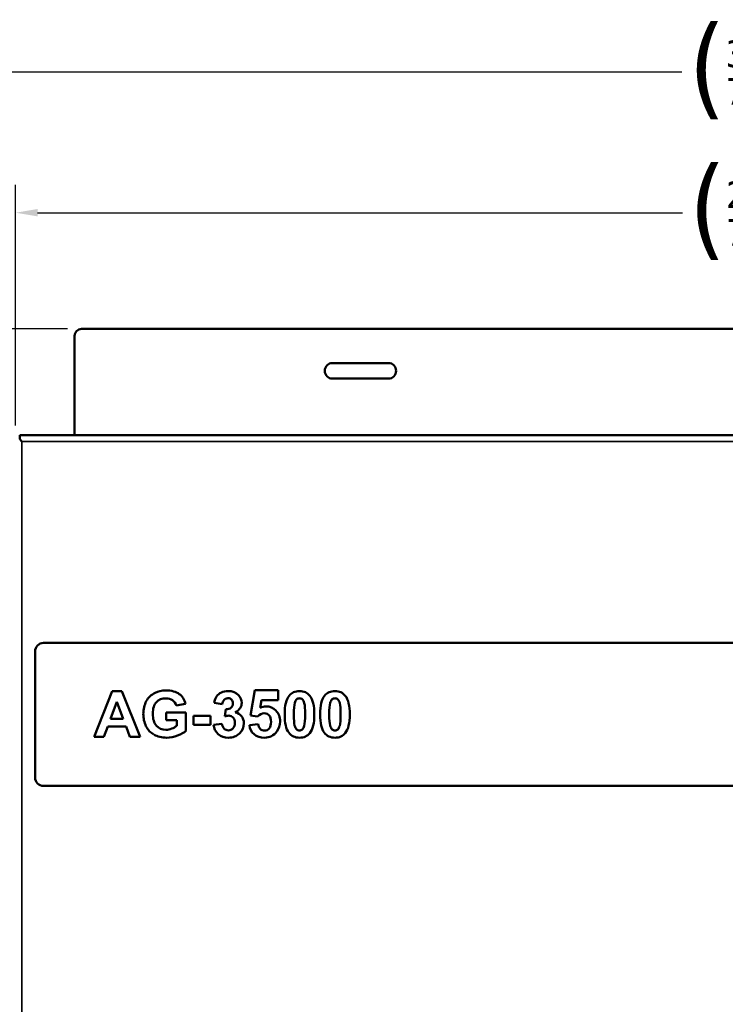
# Model space of a CAD drawing. Header units: inches. Extents: x 0 to 136, y 2 to 86.
# Tile 7 of 37: x 15 to 27, y 58 to 76. Entities that reach past the tile are written whole.
import ezdxf

# ---------------------------------------------------------------- set-up
doc = ezdxf.new("R2010")
doc.units = ezdxf.units.IN
doc.header["$LTSCALE"] = 4
doc.header["$MEASUREMENT"] = 0
for name, color, linetype, lineweight in [('Dimension (ANSI)', 7, 'Continuous', 25), ('Visible (ANSI)', 7, 'Continuous', 50), ('Visible Narrow (ANSI)', 7, 'Continuous', 35)]:
    doc.layers.add(name, color=color, linetype=linetype, lineweight=lineweight)
doc.styles.add('Dimension Text', font='tahoma.ttf')
doc.dimstyles.new('Dual Dimension', dxfattribs={"dimscale": 4, "dimtxt": 0.12, "dimasz": 0.098425, "dimexe": 0.125, "dimexo": 0.0625, "dimgap": 0.031496, "dimtad": 0, "dimtih": 1, "dimtoh": 1, "dimrnd": 1e-08, "dimzin": 4, "dimdsep": 46, "dimtxsty": 'Dimension Text', "dimcen": 0.09, "dimdle": 0.393701, "dimclrd": 256, "dimclre": 256, "dimclrt": 256, "dimadec": 0, "dimazin": 1, "dimtfac": 1, "dimtofl": 0, "dimtmove": 0, "dimatfit": 3, "dimfxl": 1, "dimtolj": 1, "dimtzin": 4, "dimlwd": -1, "dimlwe": -1, "dimarcsym": 0})

# ---------------------------------------------------------------- blocks, each defined once
blk = doc.blocks.new('*D6')
at = {"layer": 'Defpoints', "color": 0, "transparency": 16777216}
for p in [(10.964, 68.45), (14.844, 68.45), (14.844, 29.052)]:
    blk.add_point(p, dxfattribs=at)
at = {"layer": 'Dimension (ANSI)', "transparency": 16777216}
for p, q in [((14.594, 68.45), (10.464, 68.45)), ((10.964, 68.056), (10.964, 49.488)), ((10.964, 29.446), (10.964, 47.332)), ((14.594, 29.052), (10.464, 29.052))]:
    blk.add_line(p, q, dxfattribs=at)
for points in [[(10.898, 68.056), (11.029, 68.056), (10.964, 68.45)], [(10.898, 29.446), (11.029, 29.446), (10.964, 29.052)]]:
    blk.add_solid(points, dxfattribs=at)
at = {"layer": 'Dimension (ANSI)', "transparency": 16777216, "insert": (10.964, 48.41), "char_height": 0.48, "attachment_point": 5, "style": 'Dimension Text'}
blk.add_mtext('\\A1;{\\H3.0x;(}\\S39.40^ 1000.7 mm;{\\H3.0x;)}', dxfattribs=at)
blk = doc.blocks.new('*D7')
at = {"layer": 'Defpoints', "color": 0, "transparency": 16777216}
for p in [(7.194, 70.353), (15.954, 70.353), (14.844, 29.052)]:
    blk.add_point(p, dxfattribs=at)
at = {"layer": 'Dimension (ANSI)', "transparency": 16777216}
for p, q in [((15.704, 70.353), (6.694, 70.353)), ((7.194, 69.96), (7.194, 52.062)), ((7.194, 29.446), (7.194, 49.907)), ((14.594, 29.052), (6.694, 29.052))]:
    blk.add_line(p, q, dxfattribs=at)
for points in [[(7.128, 69.96), (7.259, 69.96), (7.194, 70.353)], [(7.128, 29.446), (7.259, 29.446), (7.194, 29.052)]]:
    blk.add_solid(points, dxfattribs=at)
at = {"layer": 'Dimension (ANSI)', "transparency": 16777216, "insert": (7.194, 50.985), "char_height": 0.48, "attachment_point": 5, "style": 'Dimension Text'}
blk.add_mtext('\\A1;{\\H3.0x;(}\\S41.30^ 1049.1 mm;{\\H3.0x;)}', dxfattribs=at)
blk = doc.blocks.new('*D10')
at = {"layer": 'Defpoints', "color": 0, "transparency": 16777216}
for p in [(14.77, 72.437), (14.77, 68.376), (43.153, 68.376)]:
    blk.add_point(p, dxfattribs=at)
at = {"layer": 'Dimension (ANSI)', "transparency": 16777216}
for p, q in [((14.77, 68.626), (14.77, 72.937)), ((43.153, 68.626), (43.153, 72.937)), ((15.164, 72.437), (26.727, 72.437)), ((42.759, 72.437), (31.197, 72.437))]:
    blk.add_line(p, q, dxfattribs=at)
for points in [[(15.164, 72.503), (15.164, 72.372), (14.77, 72.437)], [(42.759, 72.503), (42.759, 72.372), (43.153, 72.437)]]:
    blk.add_solid(points, dxfattribs=at)
at = {"layer": 'Dimension (ANSI)', "transparency": 16777216, "insert": (28.962, 72.437), "char_height": 0.48, "attachment_point": 5, "style": 'Dimension Text'}
blk.add_mtext('\\A1;{\\H3.0x;(}\\S28.38^ 720.9 mm;{\\H3.0x;)}', dxfattribs=at)
blk = doc.blocks.new('*D11')
at = {"layer": 'Defpoints', "color": 0, "transparency": 16777216}
for p in [(44.329, 74.963), (13.579, 63.635), (44.329, 63.635)]:
    blk.add_point(p, dxfattribs=at)
at = {"layer": 'Dimension (ANSI)', "transparency": 16777216}
for p, q in [((13.579, 63.885), (13.579, 75.463)), ((44.329, 63.885), (44.329, 75.463)), ((13.973, 74.963), (26.719, 74.963)), ((43.935, 74.963), (31.189, 74.963))]:
    blk.add_line(p, q, dxfattribs=at)
for points in [[(13.973, 75.029), (13.973, 74.898), (13.579, 74.963)], [(43.935, 75.029), (43.935, 74.898), (44.329, 74.963)]]:
    blk.add_solid(points, dxfattribs=at)
at = {"layer": 'Dimension (ANSI)', "transparency": 16777216, "insert": (28.954, 74.963), "char_height": 0.48, "attachment_point": 5, "style": 'Dimension Text'}
blk.add_mtext('\\A1;{\\H3.0x;(}\\S30.75^ 781.1 mm;{\\H3.0x;)}', dxfattribs=at)
blk = doc.blocks.new('*D19')
at = {"layer": 'Defpoints', "color": 0, "transparency": 16777216}
for p in [(45.987, 77.493), (13.579, 63.635), (45.987, 58.706)]:
    blk.add_point(p, dxfattribs=at)
at = {"layer": 'Dimension (ANSI)', "transparency": 16777216}
for p, q in [((13.579, 63.885), (13.579, 77.993)), ((45.987, 58.956), (45.987, 77.993)), ((13.973, 77.493), (27.544, 77.493)), ((45.593, 77.493), (32.022, 77.493))]:
    blk.add_line(p, q, dxfattribs=at)
for points in [[(13.973, 77.559), (13.973, 77.428), (13.579, 77.493)], [(45.593, 77.559), (45.593, 77.428), (45.987, 77.493)]]:
    blk.add_solid(points, dxfattribs=at)
at = {"layer": 'Dimension (ANSI)', "transparency": 16777216, "insert": (29.783, 77.493), "char_height": 0.48, "attachment_point": 5, "style": 'Dimension Text'}
blk.add_mtext('\\A1;{\\H3.0x;(}\\S32.41^ 823.2 mm;{\\H3.0x;)}', dxfattribs=at)

msp = doc.modelspace()

# ---------------------------------------------------------------- linework, layer by layer
at = {"layer": 'Visible (ANSI)'}
for p, q in [((41.954, 70.353), (15.954, 70.353)), ((15.829, 70.228), (15.829, 68.45)), ((20.454, 69.743), (21.454, 69.743)), ((21.454, 69.463), (20.454, 69.463)), ((14.844, 68.45), (43.079, 68.45)), ((14.844, 68.45), (14.844, 68.376)), ((14.844, 68.376), (14.884, 68.337)), ((14.844, 68.376), (14.884, 68.337)), ((35.114, 64.727), (15.274, 64.727)), ((15.121, 64.568), (15.121, 62.317)), ((16.181, 63.042), (16.5, 63.861)), ((16.5, 63.861), (16.674, 63.861)), ((16.674, 63.861), (17.002, 63.042)), ((18.982, 63.424), (19.062, 63.877)), ((19.062, 63.877), (19.477, 63.877)), ((19.477, 63.877), (19.477, 63.703)), ((16.585, 63.67), (16.475, 63.366)), ((16.698, 63.366), (16.585, 63.67)), ((17.816, 63.634), (17.652, 63.603)), ((18.475, 63.626), (18.331, 63.65)), ((18.521, 63.411), (18.538, 63.539)), ((19.181, 63.703), (19.156, 63.564)), ((19.477, 63.703), (19.181, 63.703)), ((16.475, 63.366), (16.698, 63.366)), ((17.47, 63.481), (17.826, 63.481)), ((17.47, 63.343), (17.47, 63.481)), ((17.826, 63.481), (17.826, 63.155)), ((17.96, 63.417), (18.268, 63.417)), ((17.96, 63.261), (17.96, 63.417)), ((18.268, 63.417), (18.268, 63.261)), ((19.109, 63.405), (18.982, 63.424)), ((16.424, 63.228), (16.356, 63.042)), ((16.751, 63.228), (16.424, 63.228)), ((16.822, 63.042), (16.751, 63.228)), ((17.659, 63.343), (17.47, 63.343)), ((17.659, 63.239), (17.659, 63.343)), ((18.268, 63.261), (17.96, 63.261)), ((18.319, 63.259), (18.471, 63.278)), ((18.963, 63.253), (19.119, 63.269)), ((16.356, 63.042), (16.181, 63.042)), ((17.002, 63.042), (16.822, 63.042)), ((15.268, 62.164), (35.114, 62.164))]:
    msp.add_line(p, q, dxfattribs=at)
for centre, radius, start, end in [((15.954, 70.228), 0.125, 90, 180), ((20.454, 69.603), 0.14, 90, 270), ((21.454, 69.603), 0.14, 270, 90)]:
    msp.add_arc(centre, radius, start, end, dxfattribs=at)
for centre, major_axis, ratio, start_param, end_param in [((-149.384, -160.118), (168.171, 223.565), 0.025493, 6.276701, 6.294996), ((274.368, 314.392), (257.194, 251.25), 0.030472, 3.13126, 3.150466), ((-10.122, 79.529), (27.843, -16.22), 0.083672, 6.216836, 6.24943), ((40.04, 87.201), (-21.527, -24.014), 0.057369, 6.233329, 6.281091), ((16.453, 73.166), (3.443, -9.998), 0.067238, 0.024592, 0.100549), ((17.089, 73.166), (3.443, -9.998), 0.067238, 0.024592, 0.100549), ((-14.497, 71.467), (32.377, -8.226), 0.068603, 6.187155, 6.240863)]:
    msp.add_ellipse(centre, major_axis=major_axis, ratio=ratio, start_param=start_param, end_param=end_param, dxfattribs=at)
for points in [[(15.274, 64.727), (15.189, 64.727), (15.121, 64.656), (15.121, 64.568)], [(17.115, 63.681), (17.15, 63.748), (17.203, 63.798), (17.272, 63.834)], [(17.706, 63.811), (17.763, 63.768), (17.799, 63.709), (17.816, 63.634)], [(18.331, 63.65), (18.341, 63.7), (18.356, 63.739), (18.376, 63.769)], [(18.376, 63.769), (18.397, 63.798), (18.425, 63.822), (18.461, 63.839)], [(18.51, 63.707), (18.491, 63.688), (18.48, 63.661), (18.475, 63.626)], [(19.81, 63.716), (19.796, 63.704), (19.784, 63.682), (19.776, 63.651)], [(19.948, 63.644), (19.939, 63.68), (19.926, 63.704), (19.912, 63.716)], [(20.446, 63.716), (20.431, 63.704), (20.42, 63.682), (20.412, 63.651)], [(20.584, 63.644), (20.574, 63.68), (20.562, 63.704), (20.547, 63.716)], [(18.404, 63.092), (18.355, 63.135), (18.327, 63.191), (18.319, 63.259)], [(19.048, 63.089), (19, 63.13), (18.972, 63.184), (18.963, 63.253)], [(19.119, 63.269), (19.123, 63.234), (19.137, 63.206), (19.159, 63.185)], [(19.774, 63.248), (19.784, 63.212), (19.796, 63.188), (19.811, 63.176)], [(20.41, 63.248), (20.42, 63.212), (20.432, 63.188), (20.446, 63.176)], [(15.121, 62.317), (15.121, 62.232), (15.187, 62.164), (15.268, 62.164)]]:
    msp.add_open_spline(points, degree=3, dxfattribs=at)
for points, knots in [([(17.272, 63.834), (17.324, 63.861), (17.389, 63.875), (17.467, 63.875), (17.569, 63.875), (17.648, 63.853), (17.706, 63.811)], [7, 7, 7, 7, 8, 8, 8, 9, 9, 9, 9]), ([(17.652, 63.603), (17.64, 63.643), (17.618, 63.675), (17.587, 63.698), (17.555, 63.722), (17.515, 63.733), (17.467, 63.733), (17.395, 63.733), (17.338, 63.71), (17.295, 63.665)], [11, 11, 11, 11, 12, 12, 12, 13, 13, 13, 14, 14, 14, 14]), ([(18.461, 63.839), (18.498, 63.855), (18.538, 63.864), (18.583, 63.864), (18.66, 63.864), (18.722, 63.839), (18.768, 63.79)], [21, 21, 21, 21, 22, 22, 22, 23, 23, 23, 23]), ([(18.644, 63.71), (18.628, 63.727), (18.606, 63.735), (18.579, 63.735), (18.552, 63.735), (18.529, 63.726), (18.51, 63.707)], [15, 15, 15, 15, 16, 16, 16, 17, 17, 17, 17]), ([(18.538, 63.539), (18.58, 63.538), (18.613, 63.547), (18.635, 63.567), (18.657, 63.586), (18.669, 63.612), (18.669, 63.645), (18.669, 63.672), (18.66, 63.694), (18.644, 63.71)], [12, 12, 12, 12, 13, 13, 13, 14, 14, 14, 15, 15, 15, 15]), ([(18.768, 63.79), (18.807, 63.75), (18.826, 63.705), (18.826, 63.654), (18.826, 63.582), (18.787, 63.525), (18.708, 63.482)], [23, 23, 23, 23, 24, 24, 24, 24.999996, 24.999996, 24.999996, 24.999996]), ([(19.669, 63.12), (19.62, 63.181), (19.596, 63.291), (19.596, 63.448), (19.596, 63.602), (19.622, 63.712), (19.676, 63.78)], [2, 2, 2, 2, 3, 3, 3, 4, 4, 4, 4]), ([(19.676, 63.78), (19.72, 63.836), (19.782, 63.864), (19.861, 63.864), (19.941, 63.864), (20.002, 63.836), (20.047, 63.779)], [4, 4, 4, 4, 5, 5, 5, 6, 6, 6, 6]), ([(19.912, 63.716), (19.897, 63.728), (19.88, 63.734), (19.861, 63.734), (19.842, 63.734), (19.825, 63.728), (19.81, 63.716)], [0, 0, 0, 0, 1, 1, 1, 2, 2, 2, 2]), ([(20.047, 63.779), (20.1, 63.712), (20.127, 63.601), (20.127, 63.446), (20.127, 63.291), (20.1, 63.18), (20.047, 63.112)], [6, 6, 6, 6, 7, 7, 7, 8, 8, 8, 8]), ([(20.304, 63.12), (20.256, 63.181), (20.231, 63.291), (20.231, 63.448), (20.231, 63.602), (20.258, 63.712), (20.312, 63.78)], [2, 2, 2, 2, 3, 3, 3, 4, 4, 4, 4]), ([(20.312, 63.78), (20.356, 63.836), (20.418, 63.864), (20.497, 63.864), (20.576, 63.864), (20.638, 63.836), (20.683, 63.779)], [4, 4, 4, 4, 5, 5, 5, 6, 6, 6, 6]), ([(20.547, 63.716), (20.533, 63.728), (20.516, 63.734), (20.497, 63.734), (20.478, 63.734), (20.461, 63.728), (20.446, 63.716)], [0, 0, 0, 0, 1, 1, 1, 2, 2, 2, 2]), ([(20.683, 63.779), (20.736, 63.712), (20.763, 63.601), (20.763, 63.446), (20.763, 63.291), (20.736, 63.18), (20.682, 63.112)], [6, 6, 6, 6, 7, 7, 7, 8, 8, 8, 8]), ([(17.109, 63.236), (17.077, 63.303), (17.061, 63.376), (17.061, 63.454), (17.061, 63.539), (17.079, 63.615), (17.115, 63.681)], [4, 4, 4, 4, 5, 5, 5, 6, 6, 6, 6]), ([(17.295, 63.665), (17.253, 63.619), (17.231, 63.551), (17.231, 63.461), (17.231, 63.364), (17.253, 63.291), (17.296, 63.242)], [14, 14, 14, 14, 15, 15, 15, 16, 16, 16, 16]), ([(19.156, 63.564), (19.191, 63.581), (19.227, 63.59), (19.264, 63.59), (19.333, 63.59), (19.392, 63.565), (19.44, 63.514)], [17.000001, 17.000001, 17.000001, 17.000001, 18, 18, 18, 19, 19, 19, 19]), ([(19.776, 63.651), (19.765, 63.61), (19.76, 63.542), (19.76, 63.446), (19.76, 63.35), (19.765, 63.284), (19.774, 63.248)], [3, 3, 3, 3, 4, 4, 4, 5, 5, 5, 5]), ([(19.947, 63.242), (19.957, 63.282), (19.963, 63.35), (19.963, 63.446), (19.963, 63.542), (19.958, 63.608), (19.948, 63.644)], [9, 9, 9, 9, 10, 10, 10, 11, 11, 11, 11]), ([(20.412, 63.651), (20.401, 63.61), (20.395, 63.542), (20.395, 63.446), (20.395, 63.35), (20.4, 63.284), (20.41, 63.248)], [3, 3, 3, 3, 4, 4, 4, 5, 5, 5, 5]), ([(20.582, 63.242), (20.593, 63.282), (20.599, 63.35), (20.599, 63.446), (20.599, 63.542), (20.594, 63.608), (20.584, 63.644)], [9, 9, 9, 9, 10, 10, 10, 11, 11, 11, 11]), ([(18.67, 63.388), (18.649, 63.411), (18.623, 63.423), (18.593, 63.423), (18.573, 63.423), (18.549, 63.419), (18.521, 63.411)], [9, 9, 9, 9, 10, 10, 10, 11, 11, 11, 11]), ([(18.669, 63.195), (18.691, 63.22), (18.702, 63.253), (18.702, 63.295), (18.702, 63.334), (18.691, 63.365), (18.67, 63.388)], [7, 7, 7, 7, 8, 8, 8, 9, 9, 9, 9]), ([(18.821, 63.415), (18.849, 63.38), (18.863, 63.337), (18.863, 63.288), (18.863, 63.216), (18.837, 63.155), (18.784, 63.104)], [26, 26, 26, 26, 27, 27, 27, 28, 28, 28, 28]), ([(19.318, 63.427), (19.295, 63.452), (19.266, 63.465), (19.23, 63.465), (19.185, 63.465), (19.145, 63.445), (19.109, 63.405)], [9, 9, 9, 9, 10, 10, 10, 11, 11, 11, 11]), ([(19.318, 63.194), (19.34, 63.22), (19.352, 63.261), (19.352, 63.314), (19.352, 63.364), (19.34, 63.402), (19.318, 63.427)], [7, 7, 7, 7, 8, 8, 8, 9, 9, 9, 9]), ([(19.44, 63.514), (19.489, 63.463), (19.513, 63.398), (19.513, 63.317), (19.513, 63.25), (19.493, 63.19), (19.454, 63.137)], [19, 19, 19, 19, 20, 20, 20, 21, 21, 21, 21]), ([(17.296, 63.242), (17.339, 63.194), (17.396, 63.17), (17.466, 63.17), (17.5, 63.17), (17.535, 63.176), (17.57, 63.19)], [16, 16, 16, 16, 17, 17, 17, 18, 18, 18, 18]), ([(18.51, 63.189), (18.531, 63.169), (18.557, 63.158), (18.587, 63.158), (18.619, 63.158), (18.647, 63.171), (18.669, 63.195)], [5, 5, 5, 5, 6, 6, 6, 7, 7, 7, 7]), ([(19.159, 63.185), (19.181, 63.164), (19.206, 63.154), (19.235, 63.154), (19.267, 63.154), (19.295, 63.167), (19.318, 63.194)], [5, 5, 5, 5, 6, 6, 6, 7, 7, 7, 7]), ([(17.676, 63.067), (17.61, 63.041), (17.544, 63.028), (17.476, 63.028), (17.391, 63.028), (17.316, 63.046), (17.253, 63.082)], [1, 1, 1, 1, 2, 2, 2, 3, 3, 3, 3]), ([(18.784, 63.104), (18.732, 63.054), (18.666, 63.028), (18.588, 63.028), (18.514, 63.028), (18.453, 63.05), (18.404, 63.092)], [0, 0, 0, 0, 1, 1, 1, 2, 2, 2, 2]), ([(19.454, 63.137), (19.401, 63.064), (19.327, 63.028), (19.233, 63.028), (19.157, 63.028), (19.096, 63.049), (19.048, 63.089)], [0, 0, 0, 0, 1, 1, 1, 2, 2, 2, 2]), ([(20.047, 63.112), (20.002, 63.056), (19.941, 63.028), (19.861, 63.028), (19.782, 63.028), (19.717, 63.059), (19.669, 63.12)], [0, 0, 0, 0, 1, 1, 1, 2, 2, 2, 2]), ([(19.811, 63.176), (19.825, 63.164), (19.842, 63.158), (19.861, 63.158), (19.88, 63.158), (19.897, 63.164), (19.912, 63.177)], [6, 6, 6, 6, 7, 7, 7, 8, 8, 8, 8]), ([(20.682, 63.112), (20.638, 63.056), (20.576, 63.028), (20.497, 63.028), (20.417, 63.028), (20.353, 63.059), (20.304, 63.12)], [0, 0, 0, 0, 1, 1, 1, 2, 2, 2, 2]), ([(20.446, 63.176), (20.461, 63.164), (20.478, 63.158), (20.497, 63.158), (20.516, 63.158), (20.533, 63.164), (20.548, 63.177)], [6, 6, 6, 6, 7, 7, 7, 8, 8, 8, 8])]:
    msp.add_open_spline(points, degree=3, knots=knots, dxfattribs=at)
at = {"layer": 'Visible Narrow (ANSI)'}
for p, q in [((43.04, 68.337), (14.884, 68.337)), ((14.884, 68.337), (14.884, 29.166))]:
    msp.add_line(p, q, dxfattribs=at)

# ---------------------------------------------------------------- dimensions: what is measured, and where the dimension line sits
at = {"layer": 'Dimension (ANSI)'}
for base, p1, p2, text, picture, middle in [((45.987, 77.493), (13.579, 63.635), (45.987, 58.706), '{\\H3.0x;(}\\S<>^ 823.2 mm;{\\H3.0x;)}', '*D19', (29.783, 77.493)), ((14.77, 72.437), (43.153, 68.376), (14.77, 68.376), '{\\H3.0x;(}\\S<>^ 720.9 mm;{\\H3.0x;)}', '*D10', (28.962, 72.437))]:
    dim = msp.add_linear_dim(base=base, p1=p1, p2=p2, text=text, dimstyle='Dual Dimension', override={"dimgap": 0.031496, "dimtih": 0, "dimtoh": 0, "dimdec": 2, "dimpost": '\\X', "dimtol": 0, "dimlim": 0, "dimtp": 0, "dimtm": 0, "dimtdec": 2, "dimatfit": 1}, dxfattribs=at)
    dim.commit()
    dim.dimension.update_dxf_attribs({"geometry": picture, "text_midpoint": middle, "dimtype": 160})
for base, p1, p2, angle, text, override, picture, middle in [((44.329, 74.963), (13.579, 63.635), (44.329, 63.635), 180, '{\\H3.0x;(}\\S<>^ 781.1 mm;{\\H3.0x;)}', {"dimgap": 0.031496, "dimtih": 0, "dimtoh": 0, "dimdec": 2, "dimpost": '\\X', "dimtol": 0, "dimlim": 0, "dimtp": 0, "dimtm": 0, "dimtdec": 2, "dimatfit": 1}, '*D11', (28.954, 74.963)), ((7.194, 70.353), (14.844, 29.052), (15.954, 70.353), 270, '{\\H3.0x;(}\\S<>^ 1049.1 mm;{\\H3.0x;)}', {"dimgap": 0.031496, "dimdec": 2, "dimpost": '\\X', "dimtol": 0, "dimlim": 0, "dimtp": 0, "dimtm": 0, "dimtdec": 2, "dimatfit": 1}, '*D7', (7.194, 50.985)), ((10.964, 68.45), (14.844, 29.052), (14.844, 68.45), 270, '{\\H3.0x;(}\\S<>^ 1000.7 mm;{\\H3.0x;)}', {"dimgap": 0.031496, "dimdec": 2, "dimpost": '\\X', "dimtol": 0, "dimlim": 0, "dimtp": 0, "dimtm": 0, "dimtdec": 2, "dimatfit": 1}, '*D6', (10.964, 48.41))]:
    dim = msp.add_linear_dim(base=base, p1=p1, p2=p2, angle=angle, text=text, dimstyle='Dual Dimension', override=override, dxfattribs=at)
    dim.commit()
    dim.dimension.update_dxf_attribs({"geometry": picture, "text_midpoint": middle, "dimtype": 160})

doc.saveas('drawing.dxf')
